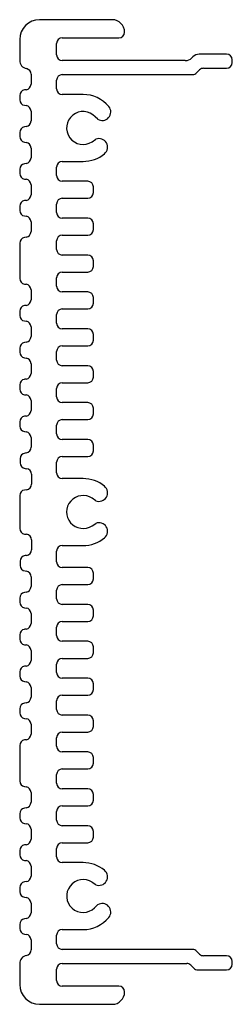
# Model space of a CAD drawing. Header units: inches. Extents: x 3.99 to 4.74, y 1.84 to 5.31.
import ezdxf

# ---------------------------------------------------------------- set-up
doc = ezdxf.new("R2010")
doc.units = ezdxf.units.IN
doc.header["$MEASUREMENT"] = 0

msp = doc.modelspace()

# ---------------------------------------------------------------- linework, layer by layer
at = {"color": 7, "linetype": 'Continuous', "lineweight": 25}
for p, q in [((4.3206, 5.3103), (4.0646, 5.3103)), ((3.9946, 5.2403), (3.9946, 5.1672)), ((4.1446, 5.2463), (4.3446, 5.2463)), ((4.1246, 5.1863), (4.1246, 5.2263)), ((4.6049, 5.1794), (4.6012, 5.1757)), ((4.7243, 5.1888), (4.6275, 5.1888)), ((4.5786, 5.1663), (4.1446, 5.1663)), ((4.6431, 5.1393), (4.7243, 5.1393)), ((4.7443, 5.1593), (4.7443, 5.1688)), ((4.0346, 5.1182), (4.0346, 5.0834)), ((4.1446, 5.1168), (4.6041, 5.1168)), ((4.6182, 5.1227), (4.6289, 5.1334)), ((4.1246, 5.0668), (4.1246, 5.0968)), ((3.9946, 5.043), (3.9946, 5.0284)), ((4.0172, 5.0636), (4.012, 5.0629)), ((4.2181, 5.0468), (4.1446, 5.0468)), ((4.012, 5.0086), (4.0172, 5.0079)), ((4.0346, 4.9881), (4.0346, 4.9534)), ((4.2697, 4.9595), (4.2612, 4.9677)), ((4.0172, 4.9336), (4.012, 4.9329)), ((3.9946, 4.913), (3.9946, 4.8984)), ((4.012, 4.8786), (4.0172, 4.8779)), ((4.0346, 4.8581), (4.0346, 4.8234)), ((4.2501, 4.8802), (4.2636, 4.8892)), ((4.2501, 4.8804), (4.2501, 4.8802)), ((4.0172, 4.8036), (4.012, 4.8029)), ((4.1246, 4.7608), (4.1246, 4.7908)), ((4.1446, 4.8108), (4.2181, 4.8108)), ((3.9946, 4.783), (3.9946, 4.7684)), ((4.012, 4.7486), (4.0172, 4.7479)), ((4.0346, 4.7281), (4.0346, 4.6934)), ((4.2346, 4.7408), (4.1446, 4.7408)), ((4.2546, 4.7008), (4.2546, 4.7208)), ((3.9946, 4.653), (3.9946, 4.6384)), ((4.0172, 4.6736), (4.012, 4.6729)), ((4.1246, 4.6308), (4.1246, 4.6608)), ((4.1446, 4.6808), (4.2346, 4.6808)), ((4.012, 4.6186), (4.0172, 4.6179)), ((4.0346, 4.5981), (4.0346, 4.5634)), ((4.2346, 4.6108), (4.1446, 4.6108)), ((4.2546, 4.5708), (4.2546, 4.5908)), ((4.1446, 4.5508), (4.2346, 4.5508)), ((3.9946, 4.523), (3.9946, 4.3984)), ((4.0172, 4.5436), (4.012, 4.5429)), ((4.1246, 4.5008), (4.1246, 4.5308)), ((4.2346, 4.4808), (4.1446, 4.4808)), ((4.2546, 4.4408), (4.2546, 4.4608)), ((4.1446, 4.4208), (4.2346, 4.4208)), ((4.012, 4.3786), (4.0172, 4.3779)), ((4.1246, 4.3708), (4.1246, 4.4008)), ((4.0346, 4.3581), (4.0346, 4.3234)), ((4.2346, 4.3508), (4.1446, 4.3508)), ((4.0172, 4.3036), (4.012, 4.3029)), ((4.2546, 4.3108), (4.2546, 4.3308)), ((3.9946, 4.283), (3.9946, 4.2684)), ((4.1246, 4.2408), (4.1246, 4.2708)), ((4.1446, 4.2908), (4.2346, 4.2908)), ((4.012, 4.2486), (4.0172, 4.2479)), ((4.0346, 4.2281), (4.0346, 4.1934)), ((4.2346, 4.2208), (4.1446, 4.2208)), ((4.2546, 4.1808), (4.2546, 4.2008)), ((4.0172, 4.1736), (4.012, 4.1729)), ((3.9946, 4.153), (3.9946, 4.1384)), ((4.1246, 4.1108), (4.1246, 4.1408)), ((4.1446, 4.1608), (4.2346, 4.1608)), ((4.012, 4.1186), (4.0172, 4.1179)), ((4.0346, 4.0981), (4.0346, 4.0634)), ((4.2346, 4.0908), (4.1446, 4.0908)), ((4.2546, 4.0508), (4.2546, 4.0708)), ((4.0172, 4.0436), (4.012, 4.0429)), ((4.1446, 4.0308), (4.2346, 4.0308)), ((3.9946, 4.023), (3.9946, 4.0084)), ((4.1246, 3.9808), (4.1246, 4.0108)), ((4.012, 3.9886), (4.0172, 3.9879)), ((4.0346, 3.9681), (4.0346, 3.9334)), ((4.2346, 3.9608), (4.1446, 3.9608)), ((4.2546, 3.9208), (4.2546, 3.9408)), ((3.9946, 3.893), (3.9946, 3.8784)), ((4.0172, 3.9136), (4.012, 3.9129)), ((4.1446, 3.9008), (4.2346, 3.9008)), ((4.012, 3.8586), (4.0172, 3.8579)), ((4.1246, 3.8508), (4.1246, 3.8808)), ((4.0346, 3.8381), (4.0346, 3.8033)), ((4.2346, 3.8308), (4.1446, 3.8308)), ((4.0186, 3.7837), (4.0134, 3.783)), ((4.2546, 3.7908), (4.2546, 3.8108)), ((3.996, 3.7632), (3.996, 3.7485)), ((4.1246, 3.7132), (4.1246, 3.7508)), ((4.1446, 3.7708), (4.2346, 3.7708)), ((4.0134, 3.7287), (4.0186, 3.728)), ((4.036, 3.7082), (4.036, 3.6735)), ((4.2181, 3.6932), (4.1446, 3.6932)), ((4.0186, 3.6537), (4.012, 3.6528)), ((3.9946, 3.633), (3.9946, 3.5175)), ((4.263, 3.6151), (4.2502, 3.6236)), ((4.2499, 3.5268), (4.2627, 3.5352)), ((4.012, 3.4977), (4.0186, 3.4968)), ((4.036, 3.477), (4.036, 3.4423)), ((4.1246, 3.3996), (4.1246, 3.4372)), ((4.1446, 3.4572), (4.2181, 3.4572)), ((3.996, 3.4019), (3.996, 3.3873)), ((4.0186, 3.4225), (4.0134, 3.4218)), ((4.0134, 3.3675), (4.0186, 3.3668)), ((4.2346, 3.3796), (4.1446, 3.3796)), ((4.0346, 3.3472), (4.0346, 3.3124)), ((4.2546, 3.3396), (4.2546, 3.3596)), ((4.1246, 3.2696), (4.1246, 3.2996)), ((4.1446, 3.3196), (4.2346, 3.3196)), ((3.9946, 3.272), (3.9946, 3.2574)), ((4.0172, 3.2926), (4.012, 3.2919)), ((4.012, 3.2376), (4.0172, 3.2369)), ((4.2346, 3.2496), (4.1446, 3.2496)), ((4.2546, 3.2096), (4.2546, 3.2296)), ((4.0346, 3.2171), (4.0346, 3.1824)), ((4.0172, 3.1626), (4.012, 3.1619)), ((4.1246, 3.1396), (4.1246, 3.1696)), ((4.1446, 3.1896), (4.2346, 3.1896)), ((3.9946, 3.142), (3.9946, 3.1274)), ((4.012, 3.1076), (4.0172, 3.1069)), ((4.2346, 3.1196), (4.1446, 3.1196)), ((4.2546, 3.0796), (4.2546, 3.0996)), ((4.0346, 3.0871), (4.0346, 3.0524)), ((4.1446, 3.0596), (4.2346, 3.0596)), ((4.0172, 3.0326), (4.012, 3.0319)), ((4.1246, 3.0098), (4.1246, 3.0396)), ((3.9946, 3.012), (3.9946, 2.9974)), ((4.2346, 2.9898), (4.1446, 2.9898)), ((4.012, 2.9776), (4.0172, 2.9769)), ((4.0346, 2.9571), (4.0346, 2.9224)), ((4.2546, 2.9498), (4.2546, 2.9698)), ((4.1446, 2.9298), (4.2346, 2.9298)), ((3.9946, 2.882), (3.9946, 2.8674)), ((4.0172, 2.9026), (4.012, 2.9019)), ((4.1246, 2.8798), (4.1246, 2.9098)), ((4.012, 2.8476), (4.0172, 2.8469)), ((4.2346, 2.8598), (4.1446, 2.8598)), ((4.0346, 2.8271), (4.0346, 2.7924)), ((4.2546, 2.8198), (4.2546, 2.8398)), ((4.1246, 2.7498), (4.1246, 2.7798)), ((4.1446, 2.7998), (4.2346, 2.7998)), ((3.9946, 2.752), (3.9946, 2.6274)), ((4.0172, 2.7726), (4.012, 2.7719)), ((4.2346, 2.7298), (4.1446, 2.7298)), ((4.2546, 2.6898), (4.2546, 2.7098)), ((4.1246, 2.6198), (4.1246, 2.6498)), ((4.1446, 2.6698), (4.2346, 2.6698)), ((4.012, 2.6076), (4.0172, 2.6069)), ((4.0346, 2.5871), (4.0346, 2.5524)), ((4.2346, 2.5998), (4.1446, 2.5998)), ((4.2546, 2.5598), (4.2546, 2.5798)), ((4.1446, 2.5398), (4.2346, 2.5398)), ((3.9946, 2.512), (3.9946, 2.4974)), ((4.0172, 2.5326), (4.012, 2.5319)), ((4.1246, 2.4898), (4.1246, 2.5198)), ((4.012, 2.4776), (4.0172, 2.4769)), ((4.2346, 2.4698), (4.1446, 2.4698)), ((4.0346, 2.4571), (4.0346, 2.4224)), ((4.2546, 2.4298), (4.2546, 2.4498)), ((4.0172, 2.4026), (4.012, 2.4019)), ((4.1446, 2.4098), (4.2346, 2.4098)), ((3.9946, 2.382), (3.9946, 2.3674)), ((4.1246, 2.3598), (4.1246, 2.3898)), ((4.012, 2.3476), (4.0172, 2.3469)), ((4.0346, 2.3271), (4.0346, 2.2924)), ((4.2181, 2.3398), (4.1446, 2.3398)), ((4.0172, 2.2726), (4.012, 2.2719)), ((4.2629, 2.2618), (4.2501, 2.2702)), ((3.9946, 2.252), (3.9946, 2.2374)), ((4.012, 2.2176), (4.0172, 2.2169)), ((4.0346, 2.1971), (4.0346, 2.1624)), ((4.2583, 2.1801), (4.2694, 2.1907)), ((3.9946, 2.122), (3.9946, 2.1074)), ((4.0172, 2.1426), (4.012, 2.1419)), ((4.012, 2.0876), (4.0172, 2.0869)), ((4.1246, 2.0538), (4.1246, 2.0838)), ((4.1446, 2.1038), (4.2181, 2.1038)), ((4.0346, 2.0671), (4.0346, 2.0323)), ((4.6041, 2.0338), (4.1446, 2.0338)), ((4.6289, 2.0173), (4.6182, 2.028)), ((3.9946, 1.9833), (3.9946, 1.9103)), ((4.1446, 1.9843), (4.5836, 1.9843)), ((4.5977, 1.9785), (4.6084, 1.9678)), ((4.7243, 2.0114), (4.6431, 2.0114)), ((4.7443, 1.9819), (4.7443, 1.9914)), ((4.1246, 1.9243), (4.1246, 1.9643)), ((4.6226, 1.9619), (4.7243, 1.9619)), ((4.3446, 1.9043), (4.1446, 1.9043)), ((4.0646, 1.8403), (4.3206, 1.8403))]:
    msp.add_line(p, q, dxfattribs=at)
for centre, radius, start, end in [((4.0646, 5.2403), 0.07, 90, 180), ((4.3206, 5.2663), 0.044, 0, 90), ((4.1446, 5.2263), 0.02, 90, 180), ((4.3446, 5.2663), 0.02, 270, 0), ((4.1446, 5.1863), 0.02, 180, 270), ((4.5786, 5.1983), 0.032, 270, 315), ((4.6275, 5.1568), 0.032, 90, 135), ((4.7243, 5.1688), 0.02, 0, 90), ((4.0246, 5.1672), 0.03, 180, 258.463), ((4.0146, 5.1182), 0.02, 0, 78.463), ((4.6431, 5.1193), 0.02, 90, 135), ((4.7243, 5.1593), 0.02, 270, 0), ((4.1446, 5.0968), 0.02, 90, 180), ((4.6041, 5.1368), 0.02, 270, 315), ((4.0146, 5.0834), 0.02, 277.4764, 0), ((4.1446, 5.0668), 0.02, 180, 270), ((4.0146, 5.043), 0.02, 97.4764, 180), ((4.2181, 4.9288), 0.118, 39.7543, 90), ((4.0146, 5.0284), 0.02, 180, 262.5236), ((4.0146, 4.9881), 0.02, 0, 82.5236), ((4.2858, 4.9851), 0.03, 236.9495, 39.7543), ((4.2181, 4.9288), 0.058, 42.0785, 303.4423), ((4.0146, 4.913), 0.02, 97.4764, 180), ((4.0146, 4.9534), 0.02, 277.4764, 0), ((4.2181, 4.9288), 0.06, 30.7332, 31.254), ((4.0146, 4.8984), 0.02, 180, 262.5236), ((4.0146, 4.8581), 0.02, 0, 82.5236), ((4.2744, 4.8612), 0.03, 309.7543, 111.0012), ((4.0146, 4.8234), 0.02, 277.4764, 0), ((4.2181, 4.9288), 0.118, 270.0024, 309.7543), ((4.0146, 4.783), 0.02, 97.4764, 180), ((4.1446, 4.7908), 0.02, 90.0024, 180), ((4.0146, 4.7684), 0.02, 180, 262.5236), ((4.1446, 4.7608), 0.02, 180, 270), ((4.0146, 4.7281), 0.02, 0, 82.5236), ((4.2346, 4.7208), 0.02, 0, 90), ((4.0146, 4.6934), 0.02, 277.4764, 0), ((4.2346, 4.7008), 0.02, 270, 0), ((4.0146, 4.653), 0.02, 97.4764, 180), ((4.1446, 4.6608), 0.02, 90, 180), ((4.0146, 4.6384), 0.02, 180, 262.5236), ((4.0146, 4.5981), 0.02, 0, 82.5236), ((4.1446, 4.6308), 0.02, 180, 270), ((4.2346, 4.5908), 0.02, 0, 90), ((4.0146, 4.5634), 0.02, 277.4764, 0), ((4.1446, 4.5308), 0.02, 90, 180), ((4.2346, 4.5708), 0.02, 270, 0), ((4.0146, 4.523), 0.02, 97.4764, 180), ((4.1446, 4.5008), 0.02, 180, 270), ((4.2346, 4.4608), 0.02, 0, 90), ((4.1446, 4.4008), 0.02, 90, 180), ((4.2346, 4.4408), 0.02, 270, 0), ((4.0146, 4.3984), 0.02, 180, 262.5236), ((4.0146, 4.3581), 0.02, 0, 82.5236), ((4.1446, 4.3708), 0.02, 180, 270), ((4.2346, 4.3308), 0.02, 0, 90), ((4.0146, 4.283), 0.02, 97.4764, 180), ((4.0146, 4.3234), 0.02, 277.4764, 0), ((4.2346, 4.3108), 0.02, 270, 0), ((4.0146, 4.2684), 0.02, 180, 262.5236), ((4.1446, 4.2708), 0.02, 90, 180), ((4.0146, 4.2281), 0.02, 0, 82.5236), ((4.1446, 4.2408), 0.02, 180, 270), ((4.2346, 4.2008), 0.02, 0, 90), ((4.0146, 4.153), 0.02, 97.4764, 180), ((4.0146, 4.1934), 0.02, 277.4764, 0), ((4.2346, 4.1808), 0.02, 270, 0), ((4.0146, 4.1384), 0.02, 180, 262.5236), ((4.1446, 4.1408), 0.02, 90, 180), ((4.0146, 4.0981), 0.02, 0, 82.5236), ((4.1446, 4.1108), 0.02, 180, 270), ((4.0146, 4.0634), 0.02, 277.4764, 0), ((4.2346, 4.0708), 0.02, 0, 90), ((4.0146, 4.023), 0.02, 97.4764, 180), ((4.1446, 4.0108), 0.02, 90, 180), ((4.2346, 4.0508), 0.02, 270, 0), ((4.0146, 4.0084), 0.02, 180, 262.5236), ((4.0146, 3.9681), 0.02, 0, 82.5236), ((4.1446, 3.9808), 0.02, 180, 270), ((4.2346, 3.9408), 0.02, 0, 90), ((4.0146, 3.9334), 0.02, 277.4764, 0), ((4.0146, 3.893), 0.02, 97.4764, 180), ((4.1446, 3.8808), 0.02, 90, 180), ((4.2346, 3.9208), 0.02, 270, 0), ((4.0146, 3.8784), 0.02, 180, 262.5236), ((4.0146, 3.8381), 0.02, 0, 82.5236), ((4.1446, 3.8508), 0.02, 180, 270), ((4.2346, 3.8108), 0.02, 0, 90), ((4.016, 3.7632), 0.02, 97.4764, 180), ((4.0146, 3.8033), 0.02, 281.537, 0), ((4.2346, 3.7908), 0.02, 270, 0), ((4.016, 3.7485), 0.02, 180, 262.5236), ((4.1446, 3.7508), 0.02, 90, 180), ((4.016, 3.7082), 0.02, 0, 82.5236), ((4.1446, 3.7132), 0.02, 180, 269.9976), ((4.2181, 3.5752), 0.118, 50.2457, 89.9976), ((4.0146, 3.633), 0.02, 97.4764, 180), ((4.016, 3.6735), 0.02, 277.4764, 0), ((4.2744, 3.6429), 0.03, 247.727, 50.2457), ((4.2181, 3.5753), 0.058, 56.3816, 303.2174), ((4.0146, 3.5175), 0.02, 180, 262.5236), ((4.2744, 3.5076), 0.03, 309.7543, 112.8514), ((4.016, 3.477), 0.02, 0, 82.5236), ((4.2181, 3.5752), 0.118, 270.0024, 309.7543), ((4.016, 3.4423), 0.02, 277.4764, 0), ((4.1446, 3.4372), 0.02, 90.0024, 180), ((4.016, 3.4019), 0.02, 97.4764, 180), ((4.016, 3.3873), 0.02, 180, 262.5236), ((4.0146, 3.3472), 0.02, 0, 78.463), ((4.1446, 3.3996), 0.02, 180, 270), ((4.2346, 3.3596), 0.02, 0, 90), ((4.2346, 3.3396), 0.02, 270, 0), ((4.0146, 3.3124), 0.02, 277.4764, 0), ((4.1446, 3.2996), 0.02, 90, 180), ((4.0146, 3.272), 0.02, 97.4764, 180), ((4.1446, 3.2696), 0.02, 180, 270), ((4.0146, 3.2574), 0.02, 180, 262.5236), ((4.0146, 3.2171), 0.02, 0, 82.5236), ((4.2346, 3.2296), 0.02, 0, 90), ((4.2346, 3.2096), 0.02, 270, 0), ((4.0146, 3.142), 0.02, 97.4764, 180), ((4.0146, 3.1824), 0.02, 277.4764, 0), ((4.1446, 3.1696), 0.02, 90, 180), ((4.0146, 3.1274), 0.02, 180, 262.5236), ((4.1446, 3.1396), 0.02, 180, 270), ((4.0146, 3.0871), 0.02, 0, 82.5236), ((4.2346, 3.0996), 0.02, 0, 90), ((4.1446, 3.0396), 0.02, 90, 180), ((4.2346, 3.0796), 0.02, 270, 0), ((4.0146, 3.012), 0.02, 97.4764, 180), ((4.0146, 3.0524), 0.02, 277.4764, 0), ((4.0146, 2.9974), 0.02, 180, 262.5236), ((4.1446, 3.0098), 0.02, 180, 270), ((4.2346, 2.9698), 0.02, 0, 90), ((4.0146, 2.9571), 0.02, 0, 82.5236), ((4.2346, 2.9498), 0.02, 270, 0), ((4.0146, 2.9224), 0.02, 277.4764, 0), ((4.1446, 2.9098), 0.02, 90, 180), ((4.0146, 2.882), 0.02, 97.4764, 180), ((4.0146, 2.8674), 0.02, 180, 262.5236), ((4.0146, 2.8271), 0.02, 0, 82.5236), ((4.1446, 2.8798), 0.02, 180, 270), ((4.2346, 2.8398), 0.02, 0, 90), ((4.2346, 2.8198), 0.02, 270, 0), ((4.0146, 2.7924), 0.02, 277.4764, 0), ((4.1446, 2.7798), 0.02, 90, 180), ((4.0146, 2.752), 0.02, 97.4764, 180), ((4.1446, 2.7498), 0.02, 180, 270), ((4.2346, 2.7098), 0.02, 0, 90), ((4.2346, 2.6898), 0.02, 270, 0), ((4.1446, 2.6498), 0.02, 90, 180), ((4.0146, 2.6274), 0.02, 180, 262.5236), ((4.0146, 2.5871), 0.02, 0, 82.5236), ((4.1446, 2.6198), 0.02, 180, 270), ((4.2346, 2.5798), 0.02, 0, 90), ((4.0146, 2.5524), 0.02, 277.4764, 0), ((4.1446, 2.5198), 0.02, 90, 180), ((4.2346, 2.5598), 0.02, 270, 0), ((4.0146, 2.512), 0.02, 97.4764, 180), ((4.0146, 2.4974), 0.02, 180, 262.5236), ((4.0146, 2.4571), 0.02, 0, 82.5236), ((4.1446, 2.4898), 0.02, 180, 270), ((4.2346, 2.4498), 0.02, 0, 90), ((4.2346, 2.4298), 0.02, 270, 0), ((4.0146, 2.382), 0.02, 97.4764, 180), ((4.0146, 2.4224), 0.02, 277.4764, 0), ((4.1446, 2.3898), 0.02, 90, 180), ((4.0146, 2.3674), 0.02, 180, 262.5236), ((4.1446, 2.3598), 0.02, 180, 269.9976), ((4.0146, 2.3271), 0.02, 0, 82.5236), ((4.2181, 2.2218), 0.118, 50.2457, 89.9976), ((4.0146, 2.2924), 0.02, 277.4764, 0), ((4.2744, 2.2895), 0.03, 247.4409, 50.2457), ((4.0146, 2.252), 0.02, 97.4764, 180), ((4.2181, 2.2218), 0.058, 56.5805, 313.9109), ((4.0146, 2.2374), 0.02, 180, 262.5236), ((4.0146, 2.1971), 0.02, 0, 82.5236), ((4.2858, 2.1656), 0.03, 320.2457, 123.0505), ((4.0146, 2.1624), 0.02, 277.4764, 0), ((4.0146, 2.122), 0.02, 97.4764, 180), ((4.2181, 2.2218), 0.118, 270, 320.2457), ((4.0146, 2.1074), 0.02, 180, 262.5236), ((4.0146, 2.0671), 0.02, 0, 82.5236), ((4.1446, 2.0838), 0.02, 90, 180), ((4.1446, 2.0538), 0.02, 180, 270), ((4.0246, 1.9833), 0.03, 101.537, 180), ((4.0146, 2.0323), 0.02, 281.537, 0), ((4.6041, 2.0138), 0.02, 45, 90), ((4.6431, 2.0314), 0.02, 225, 270), ((4.1446, 1.9643), 0.02, 90, 180), ((4.5836, 1.9643), 0.02, 45, 90), ((4.7243, 1.9914), 0.02, 0, 90), ((4.7243, 1.9819), 0.02, 270, 0), ((4.6226, 1.9819), 0.02, 225, 270), ((4.0646, 1.9103), 0.07, 180, 270), ((4.1446, 1.9243), 0.02, 180, 270), ((4.3206, 1.8843), 0.044, 270, 0), ((4.3446, 1.8843), 0.02, 0, 90)]:
    msp.add_arc(centre, radius, start, end, dxfattribs=at)

doc.saveas('drawing.dxf')
